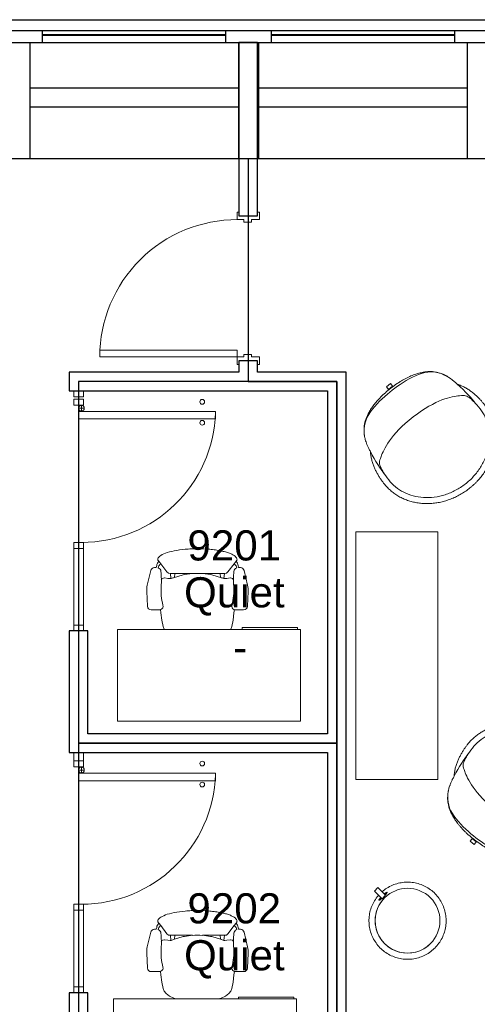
# Model space of a CAD drawing. Header units: inches. Extents: x -1 to 4727, y -3 to 1727.
# Tile 95 of 163: x 2602 to 2722, y 1469 to 1727. Entities that reach past the tile are written whole.
import ezdxf

# ---------------------------------------------------------------- set-up
doc = ezdxf.new("R2010")
doc.units = ezdxf.units.IN
doc.header["$LTSCALE"] = 42
doc.header["$MEASUREMENT"] = 0
doc.layers.get('0').update_dxf_attribs({"linetype": 'CONTINUOUS'})
for name, color, linetype in [('A-GLAZ', 8, 'CONTINUOUS'), ('A-WALL', 7, 'CONTINUOUS'), ('I-DOOR', 9, 'CONTINUOUS'), ('I-FURN', 8, 'CONTINUOUS'), ('I-FURN-CHAR', 9, 'CONTINUOUS'), ('I-GLAZ', 8, 'CONTINUOUS'), ('I-WALL', 8, 'CONTINUOUS'), ('Room Names & IDs', 7, 'CONTINUOUS'), ('triGrossAreaLayer', 7, 'CONTINUOUS'), ('triLabelLayer', 7, 'CONTINUOUS'), ('triMeasuredGrossAreaLayer', 7, 'CONTINUOUS'), ('triSpaceLayer', 7, 'CONTINUOUS')]:
    doc.layers.add(name, color=color, linetype=linetype)
doc.styles.add('PDF Helvetica', font='Helvetica.ttf')
doc.styles.get("Standard").update_dxf_attribs({"font": 'romans.shx'})

# ---------------------------------------------------------------- blocks, each defined once
blk = doc.blocks.new('Single - Plain Panel - Hollow Metal Frame - 3_-0_ x 8_-6_ - Interior-6967556-FURNITURE PLAN - FLOOR 09 - EAST')
at = {"lineweight": 18}
for p, q in [((-18, 38.9375), (-16.25, 38.9375)), ((-18, 2.9375), (-18, 38.9375)), ((-16.25, 2.9375), (-16.25, 38.9375)), ((-18, 2.9375), (-20, 2.9375)), ((-20, 2.9375), (-20, 2.4375)), ((-18, 2.9375), (-16.25, 2.9375)), ((-18, 1.1875), (-18, 2.9375)), ((20, 2.9375), (18, 2.9375)), ((18, 2.9375), (18, 1.1875)), ((20, 2.4375), (20, 2.9375)), ((-20, 2.4375), (-19, 2.4375)), ((-19, 2.4375), (-19, -2.4375)), ((-17.375, 1.1875), (-18, 1.1875)), ((-17.375, -0.8125), (-17.375, 1.1875)), ((18, 1.1875), (17.375, 1.1875)), ((17.375, 1.1875), (17.375, -0.8125)), ((19, -2.4375), (19, 2.4375)), ((19, 2.4375), (20, 2.4375)), ((-19, -2.4375), (-20, -2.4375)), ((-20, -2.4375), (-20, -2.9375)), ((-18, -2.9375), (-18, -0.8125)), ((-18, -0.8125), (-17.375, -0.8125)), ((17.375, -0.8125), (18, -0.8125)), ((18, -0.8125), (18, -2.9375)), ((20, -2.4375), (19, -2.4375)), ((20, -2.9375), (20, -2.4375)), ((-20, -2.9375), (-18, -2.9375)), ((18, -2.9375), (20, -2.9375))]:
    blk.add_line(p, q, dxfattribs=at)
at = {"lineweight": 9}
blk.add_arc((-18, 2.9375), 36, 359.794694, 90, dxfattribs=at)
blk = doc.blocks.new('Door CW - Single - Offset Pivot Hinge - Single Swing - w Rails - Default - Interior CISCO-V10-FURNITURE PLAN - FLOOR 09 - EAST')
at = {"lineweight": 9}
for p, q in [((14.38, -35.92), (14.38, 0)), ((14.38, 0), (16.38, 0)), ((16.38, -35.92), (16.38, 0)), ((17.19, -1.5), (17.19, 0)), ((16.44, -0.75), (17.94, -0.75)), ((14.38, -35.92), (16.38, -35.92))]:
    blk.add_line(p, q, dxfattribs=at)
for centre, radius in [((17.19, -0.75), 0.75), ((13.38, -32.42), 0.625), ((18.88, -32.42), 0.625)]:
    blk.add_circle(centre, radius, dxfattribs=at)
blk.add_arc((17.19, -0.75), 35.19, 180, 268.2697, dxfattribs=at)
blk = doc.blocks.new('Rectangular Mullion - IOC - Typical-7565934-FURNITURE PLAN - FLOOR 09 - EAST')
at = {"lineweight": 18}
for p, q in [((-0.78125, 1.25), (0.78125, 1.25)), ((-0.78125, -1.25), (-0.78125, 1.25)), ((0.78125, 1.25), (0.78125, -1.25)), ((0.78125, -1.25), (-0.78125, -1.25))]:
    blk.add_line(p, q, dxfattribs=at)
blk = doc.blocks.new('Rectangular Mullion - IOC - Typical-7565959-FURNITURE PLAN - FLOOR 09 - EAST')
at = {"lineweight": 18}
for p, q in [((-1.5625, 1.25), (0, 1.25)), ((-1.5625, -1.25), (-1.5625, 1.25)), ((0, 1.25), (0, -1.25)), ((0, -1.25), (-1.5625, -1.25))]:
    blk.add_line(p, q, dxfattribs=at)
blk = doc.blocks.new('Stool - Pouf - Hightower - Kona - Round - light blue neon-V239-FURNITURE PLAN - FLOOR 09 - EAST')
at = {"lineweight": 9}
for p, q in [((8.8, 1.38), (8.8, 0.13)), ((8.8, 1.38), (9.97, 1.38)), ((9.97, 0.13), (8.8, 0.13)), ((9.11, 2.25), (9.06, 2.25)), ((9.97, 1.38), (11.65, 1.38)), ((11.65, 0.13), (9.97, 0.13)), ((11.65, 0.13), (11.65, 1.38)), ((9.06, -0.75), (9.11, -0.75))]:
    blk.add_line(p, q, dxfattribs=at)
at = {"lineweight": 9, "flags": 128}
for points in [[(10.09, 1.38), (10.08, 1.56), (10.04, 1.96), (9.99, 2.36), (9.91, 2.76), (9.83, 3.16), (9.72, 3.55), (9.6, 3.93), (9.47, 4.32), (9.32, 4.69), (9.15, 5.06), (8.97, 5.42), (8.78, 5.78), (8.57, 6.13), (8.35, 6.46), (8.11, 6.79), (7.87, 7.11), (7.61, 7.42), (7.33, 7.72), (7.05, 8.01), (6.75, 8.29), (6.45, 8.55), (6.13, 8.8), (5.8, 9.04), (5.47, 9.26), (5.12, 9.48), (4.77, 9.67), (4.41, 9.86), (4.04, 10.03), (3.67, 10.18), (3.29, 10.32), (2.9, 10.44), (2.51, 10.55), (2.12, 10.64), (1.72, 10.72), (1.32, 10.78), (0.92, 10.83), (0.51, 10.86), (0.11, 10.87), (-0.3, 10.86), (-0.7, 10.84), (-1.1, 10.81), (-1.5, 10.76), (-1.9, 10.69), (-2.3, 10.6), (-2.69, 10.5), (-3.08, 10.39), (-3.46, 10.26), (-3.84, 10.11), (-4.21, 9.95), (-4.57, 9.78), (-4.93, 9.59), (-5.28, 9.38), (-5.62, 9.16), (-5.95, 8.93), (-6.28, 8.69), (-6.59, 8.43), (-6.89, 8.16), (-7.18, 7.88), (-7.46, 7.59), (-7.73, 7.28), (-7.98, 6.97), (-8.22, 6.64), (-8.45, 6.31), (-8.67, 5.97), (-8.87, 5.62), (-9.06, 5.26), (-9.23, 4.89), (-9.39, 4.52), (-9.53, 4.14), (-9.66, 3.76), (-9.77, 3.37), (-9.87, 2.98), (-9.95, 2.58), (-10.01, 2.18), (-10.06, 1.78), (-10.1, 1.38), (-10.11, 0.97), (-10.12, 0.75)], [(-10.12, 0.75), (-10.11, 0.35), (-10.08, -0.06), (-10.04, -0.46), (-9.99, -0.86), (-9.91, -1.26), (-9.83, -1.65), (-9.72, -2.04), (-9.6, -2.43), (-9.47, -2.81), (-9.32, -3.19), (-9.15, -3.56), (-8.97, -3.92), (-8.78, -4.27), (-8.57, -4.62), (-8.35, -4.96), (-8.11, -5.29), (-7.87, -5.61), (-7.61, -5.92), (-7.33, -6.22), (-7.05, -6.5), (-6.75, -6.78), (-6.45, -7.04), (-6.13, -7.3), (-5.8, -7.53), (-5.47, -7.76), (-5.12, -7.97), (-4.77, -8.17), (-4.41, -8.35), (-4.04, -8.52), (-3.67, -8.68), (-3.29, -8.82), (-2.9, -8.94), (-2.51, -9.05), (-2.12, -9.14), (-1.72, -9.22), (-1.32, -9.28), (-0.92, -9.32), (-0.51, -9.35), (-0.11, -9.36), (0.3, -9.36), (0.7, -9.34), (1.1, -9.3), (1.5, -9.25), (1.9, -9.18), (2.3, -9.1), (2.69, -9), (3.08, -8.88), (3.46, -8.75), (3.84, -8.61), (4.21, -8.45), (4.57, -8.27), (4.93, -8.08), (5.28, -7.88), (5.62, -7.66), (5.95, -7.43), (6.28, -7.18), (6.59, -6.92), (6.89, -6.65), (7.18, -6.37), (7.46, -6.08), (7.73, -5.78), (7.98, -5.46), (8.22, -5.14), (8.45, -4.8), (8.67, -4.46), (8.87, -4.11), (9.06, -3.75), (9.23, -3.39), (9.39, -3.01), (9.53, -2.64), (9.66, -2.25), (9.77, -1.86), (9.87, -1.47), (9.95, -1.07), (10.01, -0.68), (10.06, -0.27), (10.1, 0.13)], [(8.91, 1.38), (8.93, 1.6), (8.95, 1.88), (8.98, 2.08), (9.02, 2.21), (9.06, 2.25)], [(9.06, -0.75), (9.02, -0.7), (8.98, -0.58), (8.95, -0.37), (8.93, -0.1), (8.91, 0.12)]]:
    blk.add_lwpolyline(points, dxfattribs=at)
at = {"lineweight": 9}
for start, end in [(0, 180), (360, 180), (180, 360), (180, 360)]:
    blk.add_arc((0, 0.75), 8.5, start, end, dxfattribs=at)
for start_param, end_param in [(1.047198, 1.137655), (2.003938, 3.141593), (0, 1.017212), (5.14553, 6.283185), (3.141593, 4.279248)]:
    blk.add_ellipse((9.11, 0.75), major_axis=(0, 1.5), ratio=0.108931, start_param=start_param, end_param=end_param, dxfattribs=at)
blk = doc.blocks.new('Bernhardt_Design-Chair-Lounge-Mitt - 5720-2144713-FURNITURE PLAN - FLOOR 09 - EAST')
at = {"lineweight": 9}
for p, q in [((-0.69, -17.66), (-0.69, -16.65)), ((0.69, -16.8), (-0.69, -16.8)), ((0.69, -17.66), (-0.69, -17.66)), ((0.69, -16.65), (0.69, -17.66))]:
    blk.add_line(p, q, dxfattribs=at)
blk.add_arc((0, 10.14), 26.8, 268.53, 271.47, dxfattribs=at)
for points, knots in [([(-16.75, 2), (-16.75, 2.36), (-16.72, 3.07), (-16.59, 4.13), (-16.37, 5.18), (-16.07, 6.22), (-15.68, 7.22), (-15.29, 8.04), (-14.93, 8.69), (-14.56, 9.31), (-14.03, 10.07), (-13.45, 10.8), (-12.95, 11.36), (-12.43, 11.9), (-11.73, 12.55), (-10.84, 13.26), (-10.04, 13.82), (-9.38, 14.23), (-8.7, 14.61), (-7.82, 15.06), (-6.89, 15.45), (-6.09, 15.74), (-5.44, 15.95), (-4.78, 16.14), (-4.11, 16.3), (-3.44, 16.44), (-2.76, 16.55), (-2.07, 16.64), (-1.38, 16.7), (-0.69, 16.74), (0, 16.75), (0.69, 16.74), (1.38, 16.7), (2.07, 16.64), (2.76, 16.55), (3.44, 16.44), (4.11, 16.3), (4.78, 16.14), (5.44, 15.95), (6.09, 15.74), (6.73, 15.51), (7.36, 15.26), (7.97, 14.98), (8.58, 14.67), (9.16, 14.35), (9.73, 14.01), (10.29, 13.64), (10.83, 13.26), (11.35, 12.86), (11.85, 12.43), (12.33, 11.99), (12.79, 11.53), (13.22, 11.06), (13.63, 10.57), (14.03, 10.07), (14.39, 9.55), (14.74, 9.02), (15.05, 8.48), (15.34, 7.93), (15.61, 7.36), (15.85, 6.79), (16.06, 6.21), (16.3, 5.43), (16.54, 4.43), (16.71, 3.23), (16.75, 2.41), (16.75, 2)], [-1, -1, -1, -1, -0.976974, -0.953947, -0.930921, -0.907895, -0.884868, -0.861842, -0.850329, -0.838816, -0.815789, -0.792763, -0.78125, -0.769737, -0.746711, -0.723684, -0.700658, -0.689145, -0.677632, -0.654605, -0.631579, -0.618421, -0.605263, -0.592105, -0.578947, -0.565789, -0.552632, -0.539474, -0.526316, -0.513158, -0.5, -0.486842, -0.473684, -0.460526, -0.447368, -0.434211, -0.421053, -0.407895, -0.394737, -0.381579, -0.368421, -0.355263, -0.342105, -0.328947, -0.315789, -0.302632, -0.289474, -0.276316, -0.263158, -0.25, -0.236842, -0.223684, -0.210526, -0.197368, -0.184211, -0.171053, -0.157895, -0.144737, -0.131579, -0.118421, -0.105263, -0.092105, -0.078947, -0.052632, -0.026316, 0, 0, 0, 0]), ([(-14.42, -6.78), (-14.63, -6.47), (-14.91, -6.01), (-15.24, -5.38), (-15.47, -4.91), (-15.67, -4.44), (-15.84, -3.96), (-16, -3.48), (-16.14, -3.01), (-16.26, -2.54), (-16.37, -2.07), (-16.45, -1.61), (-16.53, -1.16), (-16.59, -0.72), (-16.64, -0.29), (-16.68, 0.13), (-16.71, 0.54), (-16.73, 0.93), (-16.75, 1.42), (-16.75, 1.78), (-16.75, 2)], [-1, -1, -1, -1, -0.9, -0.85, -0.8, -0.75, -0.7, -0.65, -0.6, -0.55, -0.5, -0.45, -0.4, -0.35, -0.3, -0.25, -0.2, -0.15, -0.1, 0, 0, 0, 0]), ([(-15.18, 2), (-15.17, 0), (-14.73, -2.77), (-13.82, -3.76), (-7.6, -7.1), (0, -7.1)], [0, 0, 0, 0, 0.1710407, 0.4825883, 0.9272258, 0.9272258, 0.9272258, 0.9272258]), ([(15.18, 2), (15.17, 0), (14.73, -2.77), (13.82, -3.76), (7.6, -7.1), (0, -7.1)], [0, 0, 0, 0, 0.1710407, 0.4825883, 0.9272258, 0.9272258, 0.9272258, 0.9272258]), ([(16.75, 2), (16.75, 1.78), (16.75, 1.42), (16.73, 0.93), (16.71, 0.54), (16.68, 0.13), (16.64, -0.29), (16.59, -0.72), (16.53, -1.16), (16.45, -1.61), (16.37, -2.07), (16.26, -2.54), (16.14, -3.01), (16, -3.48), (15.84, -3.96), (15.67, -4.44), (15.47, -4.91), (15.24, -5.38), (14.91, -6.01), (14.63, -6.47), (14.42, -6.78)], [-1, -1, -1, -1, -0.9, -0.85, -0.8, -0.75, -0.7, -0.65, -0.6, -0.55, -0.5, -0.45, -0.4, -0.35, -0.3, -0.25, -0.2, -0.15, -0.1, 0, 0, 0, 0]), ([(0, -16.66), (-0.74, -16.66), (-1.78, -16.63), (-3.02, -16.52), (-3.89, -16.41), (-4.7, -16.27), (-5.46, -16.12), (-6.16, -15.95), (-6.82, -15.76), (-7.42, -15.55), (-8.18, -15.27), (-9.03, -14.89), (-9.92, -14.42), (-10.67, -13.92), (-11.31, -13.38), (-11.88, -12.81), (-12.31, -12.27), (-12.64, -11.8), (-12.85, -11.49), (-13, -11.22), (-13.12, -11.01), (-13.24, -10.79), (-13.35, -10.56), (-13.46, -10.32), (-13.6, -9.99), (-13.73, -9.63), (-13.86, -9.25), (-13.98, -8.84), (-14.13, -8.3), (-14.29, -7.58), (-14.38, -7.05), (-14.42, -6.78)], [-1, -1, -1, -1, -0.933824, -0.900735, -0.867647, -0.834559, -0.801471, -0.768382, -0.735294, -0.702206, -0.669118, -0.602941, -0.536765, -0.470588, -0.411765, -0.352941, -0.294118, -0.264706, -0.235294, -0.220588, -0.205882, -0.191176, -0.176471, -0.161765, -0.147059, -0.117647, -0.102941, -0.088235, -0.058824, -0.029412, 0, 0, 0, 0]), ([(14.42, -6.78), (14.36, -7.19), (14.25, -7.77), (14.09, -8.47), (13.95, -8.95), (13.81, -9.39), (13.67, -9.82), (13.51, -10.2), (13.33, -10.61), (13.16, -10.94), (13, -11.22), (12.85, -11.49), (12.64, -11.8), (12.39, -12.15), (12.14, -12.49), (11.78, -12.91), (11.31, -13.38), (10.69, -13.9), (10, -14.36), (9.23, -14.79), (8.36, -15.19), (7.37, -15.58), (6.25, -15.93), (4.98, -16.23), (3.53, -16.47), (1.89, -16.62), (0.65, -16.66), (0, -16.66)], [-1, -1, -1, -1, -0.955882, -0.933824, -0.911765, -0.889706, -0.867647, -0.845588, -0.823529, -0.794118, -0.779412, -0.764706, -0.735294, -0.705882, -0.676471, -0.647059, -0.588235, -0.529412, -0.470588, -0.411765, -0.352941, -0.294118, -0.235294, -0.176471, -0.117647, -0.058824, 0, 0, 0, 0]), ([(0, -16.02), (-2.08, -16.02), (-7.67, -15.63), (-11.27, -13.76), (-12.61, -11.82)], [0, 0, 0, 0, 0.3261237, 0.6598167, 0.6598167, 0.6598167, 0.6598167]), ([(0, -16.02), (2.08, -16.02), (7.67, -15.63), (11.27, -13.76), (12.61, -11.82)], [0, 0, 0, 0, 0.3261237, 0.6598167, 0.6598167, 0.6598167, 0.6598167])]:
    blk.add_open_spline(points, degree=3, knots=knots, dxfattribs=at)
for points in [[(-15.18, 2), (-15.18, 2.85), (-14.99, 4.55), (-14.14, 7), (-12.76, 9.29), (-10.88, 11.31), (-8.56, 12.98), (-5.91, 14.23), (-3.02, 15), (0, 15.26), (3.02, 15), (5.91, 14.23), (8.56, 12.98), (10.88, 11.31), (12.76, 9.29), (14.14, 7), (14.99, 4.55), (15.18, 2.85), (15.18, 2)], [(-14.42, -6.78), (-14.96, -4.01), (-15.11, -1.58), (-15.11, 0)], [(14.42, -6.78), (14.96, -4.01), (15.11, -1.58), (15.11, 0)]]:
    blk.add_open_spline(points, degree=3, dxfattribs=at)
blk = doc.blocks.new('Bernhardt_Design-Chair-Lounge-Mitt - 5720-1472952-FURNITURE PLAN - FLOOR 09 - EAST')
at = {"lineweight": 9}
for p, q in [((0.69, 17.66), (-0.69, 17.66)), ((-0.69, 17.66), (-0.69, 16.65)), ((0.69, 16.8), (-0.69, 16.8)), ((0.69, 16.65), (0.69, 17.66))]:
    blk.add_line(p, q, dxfattribs=at)
blk.add_arc((0, -10.14), 26.8, 88.53, 91.47, dxfattribs=at)
for points, knots in [([(0, 16.66), (-0.65, 16.66), (-1.89, 16.62), (-3.53, 16.47), (-4.98, 16.23), (-6.25, 15.93), (-7.37, 15.58), (-8.69, 15.06), (-9.66, 14.57), (-10.39, 14.1), (-10.77, 13.83), (-11.12, 13.54), (-11.45, 13.24), (-11.77, 12.91), (-12.07, 12.57), (-12.31, 12.26), (-12.5, 12), (-12.64, 11.8), (-12.78, 11.59), (-12.92, 11.37), (-13.05, 11.14), (-13.18, 10.9), (-13.31, 10.65), (-13.47, 10.29), (-13.67, 9.82), (-13.89, 9.18), (-14.09, 8.47), (-14.27, 7.68), (-14.38, 7.09), (-14.42, 6.78)], [0, 0, 0, 0, 0.058824, 0.117647, 0.176471, 0.235294, 0.294118, 0.352941, 0.470588, 0.503676, 0.536765, 0.569853, 0.602941, 0.636029, 0.669118, 0.702206, 0.71875, 0.735294, 0.751838, 0.768382, 0.784926, 0.801471, 0.818015, 0.834559, 0.867647, 0.900735, 0.933824, 0.966912, 1, 1, 1, 1]), ([(0, 16.02), (-2.08, 16.02), (-7.67, 15.63), (-11.27, 13.76), (-12.61, 11.82)], [0, 0, 0, 0, 0.3261237, 0.6598167, 0.6598167, 0.6598167, 0.6598167]), ([(14.42, 6.78), (14.38, 7.05), (14.29, 7.58), (14.13, 8.3), (13.98, 8.84), (13.86, 9.25), (13.73, 9.63), (13.6, 9.99), (13.46, 10.32), (13.35, 10.56), (13.24, 10.79), (13.12, 11.01), (13, 11.22), (12.85, 11.49), (12.64, 11.8), (12.31, 12.27), (11.88, 12.81), (11.31, 13.38), (10.67, 13.92), (9.92, 14.42), (9.03, 14.89), (8.18, 15.27), (7.42, 15.55), (6.82, 15.76), (6.16, 15.95), (5.46, 16.12), (4.7, 16.27), (3.89, 16.41), (3.02, 16.52), (1.78, 16.63), (0.74, 16.66), (0, 16.66)], [0, 0, 0, 0, 0.029412, 0.058824, 0.088235, 0.102941, 0.117647, 0.147059, 0.161765, 0.176471, 0.191176, 0.205882, 0.220588, 0.235294, 0.264706, 0.294118, 0.352941, 0.411765, 0.470588, 0.536765, 0.602941, 0.669118, 0.702206, 0.735294, 0.768382, 0.801471, 0.834559, 0.867647, 0.900735, 0.933824, 1, 1, 1, 1]), ([(0, 16.02), (2.08, 16.02), (7.67, 15.63), (11.27, 13.76), (12.61, 11.82)], [0, 0, 0, 0, 0.3261237, 0.6598167, 0.6598167, 0.6598167, 0.6598167]), ([(-14.42, 6.78), (-14.63, 6.47), (-14.91, 6.01), (-15.24, 5.38), (-15.47, 4.91), (-15.67, 4.44), (-15.84, 3.96), (-16, 3.48), (-16.14, 3.01), (-16.26, 2.54), (-16.37, 2.07), (-16.45, 1.61), (-16.53, 1.16), (-16.59, 0.72), (-16.64, 0.29), (-16.68, -0.13), (-16.71, -0.54), (-16.73, -0.93), (-16.75, -1.42), (-16.75, -1.78), (-16.75, -2)], [0, 0, 0, 0, 0.1, 0.15, 0.2, 0.25, 0.3, 0.35, 0.4, 0.45, 0.5, 0.55, 0.6, 0.65, 0.7, 0.75, 0.8, 0.85, 0.9, 1, 1, 1, 1]), ([(-15.18, -2), (-15.17, 0), (-14.73, 2.77), (-13.82, 3.76), (-7.6, 7.1), (0, 7.1)], [0, 0, 0, 0, 0.1710407, 0.4825883, 0.9272258, 0.9272258, 0.9272258, 0.9272258]), ([(15.18, -2), (15.17, 0), (14.73, 2.77), (13.82, 3.76), (7.6, 7.1), (0, 7.1)], [0, 0, 0, 0, 0.1710407, 0.4825883, 0.9272258, 0.9272258, 0.9272258, 0.9272258]), ([(16.75, -2), (16.75, -1.78), (16.75, -1.42), (16.73, -0.93), (16.71, -0.54), (16.68, -0.13), (16.64, 0.29), (16.59, 0.72), (16.53, 1.16), (16.45, 1.61), (16.37, 2.07), (16.26, 2.54), (16.14, 3.01), (16, 3.48), (15.84, 3.96), (15.67, 4.44), (15.47, 4.91), (15.24, 5.38), (14.91, 6.01), (14.63, 6.47), (14.42, 6.78)], [0, 0, 0, 0, 0.1, 0.15, 0.2, 0.25, 0.3, 0.35, 0.4, 0.45, 0.5, 0.55, 0.6, 0.65, 0.7, 0.75, 0.8, 0.85, 0.9, 1, 1, 1, 1]), ([(-16.75, -2), (-16.75, -2.41), (-16.71, -3.23), (-16.54, -4.43), (-16.3, -5.43), (-16.06, -6.21), (-15.85, -6.79), (-15.61, -7.36), (-15.34, -7.93), (-15.05, -8.48), (-14.74, -9.02), (-14.39, -9.55), (-14.03, -10.07), (-13.63, -10.57), (-13.22, -11.06), (-12.79, -11.53), (-12.33, -11.99), (-11.85, -12.43), (-11.35, -12.86), (-10.83, -13.26), (-10.29, -13.64), (-9.73, -14.01), (-9.16, -14.35), (-8.58, -14.67), (-7.97, -14.98), (-7.36, -15.26), (-6.73, -15.51), (-6.09, -15.74), (-5.44, -15.95), (-4.78, -16.14), (-4.11, -16.3), (-3.44, -16.44), (-2.76, -16.55), (-2.07, -16.64), (-1.38, -16.7), (-0.69, -16.74), (0, -16.75), (0.69, -16.74), (1.38, -16.7), (2.07, -16.64), (2.76, -16.55), (3.44, -16.44), (4.11, -16.3), (4.78, -16.14), (5.44, -15.95), (6.09, -15.74), (6.89, -15.45), (7.82, -15.06), (8.7, -14.61), (9.38, -14.23), (10.04, -13.82), (10.84, -13.26), (11.73, -12.55), (12.43, -11.9), (12.95, -11.36), (13.45, -10.8), (14.03, -10.07), (14.56, -9.31), (14.93, -8.69), (15.29, -8.04), (15.68, -7.22), (16.07, -6.22), (16.37, -5.18), (16.59, -4.13), (16.72, -3.07), (16.75, -2.36), (16.75, -2)], [0, 0, 0, 0, 0.026316, 0.052632, 0.078947, 0.092105, 0.105263, 0.118421, 0.131579, 0.144737, 0.157895, 0.171053, 0.184211, 0.197368, 0.210526, 0.223684, 0.236842, 0.25, 0.263158, 0.276316, 0.289474, 0.302632, 0.315789, 0.328947, 0.342105, 0.355263, 0.368421, 0.381579, 0.394737, 0.407895, 0.421053, 0.434211, 0.447368, 0.460526, 0.473684, 0.486842, 0.5, 0.513158, 0.526316, 0.539474, 0.552632, 0.565789, 0.578947, 0.592105, 0.605263, 0.618421, 0.631579, 0.654605, 0.677632, 0.689145, 0.700658, 0.723684, 0.746711, 0.769737, 0.78125, 0.792763, 0.815789, 0.838816, 0.850329, 0.861842, 0.884868, 0.907895, 0.930921, 0.953947, 0.976974, 1, 1, 1, 1])]:
    blk.add_open_spline(points, degree=3, knots=knots, dxfattribs=at)
for points in [[(-14.42, 6.78), (-14.96, 4.01), (-15.11, 1.58), (-15.11, 0)], [(14.42, 6.78), (14.96, 4.01), (15.11, 1.58), (15.11, 0)], [(-15.18, -2), (-15.18, -2.85), (-14.99, -4.55), (-14.14, -7), (-12.76, -9.29), (-10.88, -11.31), (-8.56, -12.98), (-5.91, -14.23), (-3.02, -15), (0, -15.26), (3.02, -15), (5.91, -14.23), (8.56, -12.98), (10.88, -11.31), (12.76, -9.29), (14.14, -7), (14.99, -4.55), (15.18, -2.85), (15.18, -2)]]:
    blk.add_open_spline(points, degree=3, dxfattribs=at)
blk = doc.blocks.new('Desk - Rectangular - 24 X 48-6938310-FURNITURE PLAN - FLOOR 09 - EAST')
at = {"lineweight": 9}
for p, q in [((38.75, -2.5), (53.25, -2.5)), ((38.75, -3), (38.75, -2.5)), ((53.25, -2.5), (53.25, -3)), ((6, -27), (6, -3)), ((6, -3), (54, -3)), ((54, -3), (54, -27)), ((54, -27), (6, -27))]:
    blk.add_line(p, q, dxfattribs=at)
blk = doc.blocks.new('Chair - Task - Herman Miller - Aeron - Default-V314-FURNITURE PLAN - FLOOR 09 - EAST')
at = {"lineweight": 9}
for p, q in [((-5.69, 12.24), (-1.86, 13.15)), ((-0.16, 13.31), (3.68, 13.11)), ((-6.97, 10.69), (-6.47, 10.79)), ((-6.47, 10.79), (-6.46, 11.29)), ((4.63, 12.11), (4.63, 10.03)), ((-8.29, 10.29), (-8.1, 10.14)), ((-7.44, 9.64), (-8.1, 10.14)), ((-7.44, 9.64), (-5.32, 8.01)), ((-6.39, 10.29), (-6.69, 10.2)), ((-5.32, 8.01), (-4.97, 7.6)), ((-3.74, 8.65), (-3.61, 9.19)), ((-3.74, 8.54), (-3.74, 8.65)), ((-3.63, 7.72), (-3.74, 8.54)), ((-3.61, 9.19), (-3.5, 9.32)), ((-3.5, 9.32), (-3.23, 9.47)), ((4.56, 9.69), (5.45, 9.57)), ((5.45, 9.57), (7.37, 9.36)), ((7.37, 9.36), (9.02, 8.99)), ((9.02, 8.99), (9.73, 8.75)), ((9.73, 8.75), (9.8, 8.69)), ((-4.97, 7.6), (-4.91, 7.07)), ((-3.57, 6.95), (-4.91, 7.07)), ((-4.91, 7.07), (-4.89, 1.3)), ((-4.91, 5.96), (-3.89, 6.02)), ((-4.56, 3.74), (-3.8, 6.31)), ((-3.8, 6.31), (-3.57, 6.9)), ((-3.57, 7.19), (-3.63, 7.72)), ((-3.57, 6.9), (-3.57, 7.19)), ((-4.89, 1.3), (-4.62, 3.39)), ((-4.62, 3.39), (-4.56, 3.74)), ((-4.89, -1.3), (-4.91, -7.07)), ((-4.62, -3.39), (-4.89, -1.3)), ((-4.56, -3.74), (-4.62, -3.39)), ((-3.8, -6.31), (-4.56, -3.74)), ((-4.97, -7.6), (-5.32, -8.01)), ((-4.91, -7.07), (-4.97, -7.6)), ((-4.91, -5.96), (-3.89, -6.02)), ((-3.57, -6.95), (-4.91, -7.07)), ((-3.57, -6.9), (-3.8, -6.31)), ((-3.74, -8.54), (-3.63, -7.72)), ((-3.63, -7.72), (-3.57, -7.19)), ((-3.57, -7.19), (-3.57, -6.9)), ((-8.1, -10.14), (-8.29, -10.29)), ((-8.1, -10.14), (-7.44, -9.64)), ((-5.32, -8.01), (-7.44, -9.64)), ((-6.69, -10.2), (-6.39, -10.29)), ((-3.74, -8.65), (-3.74, -8.54)), ((-3.61, -9.19), (-3.74, -8.65)), ((-3.5, -9.32), (-3.61, -9.19)), ((-3.23, -9.47), (-3.5, -9.32)), ((5.45, -9.57), (4.56, -9.69)), ((4.63, -10.03), (4.63, -12.11)), ((7.37, -9.36), (5.45, -9.57)), ((9.02, -8.99), (7.37, -9.36)), ((9.73, -8.75), (9.02, -8.99)), ((9.8, -8.69), (9.73, -8.75)), ((-6.47, -10.79), (-6.97, -10.69)), ((-6.46, -11.29), (-6.47, -10.79)), ((-1.86, -13.15), (-5.69, -12.24)), ((3.68, -13.11), (-0.16, -13.31))]:
    blk.add_line(p, q, dxfattribs=at)
for centre, radius, start, end in [((-0.47, 7.31), 6, 87.0643, 103.3925), ((3.63, 12.11), 1, 0, 87.0643), ((-8.57, 9.93), 0.45, 52.4809, 89.3775), ((-6.72, 8.74), 1.96, 97.4331, 134.5669), ((-5.46, 11.27), 1, 103.3925, 178.698), ((-6.33, 8.94), 1.31, 105.9454, 147.8944), ((-5.34, 10.69), 1.13, 200.7831, 264.9363), ((-3.13, 35.67), 26.21, 264.9363, 273.5466), ((-0.51, -6.46), 16, 75.7341, 93.5466), ((3.66, 9.96), 0.937, 255.7341, 335.4422), ((3.63, 10.03), 1, 332.4862, 0), ((17.99, -0.99), 22.97, 159.7776, 162.2357), ((27.52, 0), 32.43, 177.709, 182.291), ((17.99, 0.99), 22.97, 197.7643, 200.2224), ((-8.57, -9.93), 0.45, 270.6225, 307.5191), ((-6.72, -8.74), 1.96, 225.4331, 262.5669), ((-6.33, -8.94), 1.31, 212.1056, 254.0546), ((-5.34, -10.69), 1.13, 95.0637, 159.2169), ((-3.13, -35.67), 26.21, 86.4534, 95.0637), ((-0.51, 6.46), 16, 266.4534, 284.2659), ((3.66, -9.96), 0.937, 24.5578, 104.2659), ((3.63, -10.03), 1, 0, 27.5138), ((-5.46, -11.27), 1, 181.302, 256.6075), ((3.63, -12.11), 1, 272.9357, 0), ((-0.47, -7.31), 6, 256.6075, 272.9357)]:
    blk.add_arc(centre, radius, start, end, dxfattribs=at)
blk.add_open_spline([(-8.56, -10.38), (-8.71, -10.38), (-9.01, -10.3), (-9.59, -9.79), (-10.25, -8.54), (-10.89, -6.21), (-11.23, -3.75), (-11.37, -1.63), (-11.42, 0.54), (-11.32, 2.72), (-11.1, 4.73), (-10.86, 6.13), (-10.57, 7.37), (-10.23, 8.44), (-9.85, 9.29), (-9.44, 9.92), (-9.01, 10.3), (-8.71, 10.38), (-8.56, 10.38)], degree=3, knots=[-1, -1, -1, -1, -0.95, -0.9, -0.8, -0.7, -0.6, -0.55, -0.5, -0.4, -0.35, -0.3, -0.25, -0.2, -0.15, -0.1, -0.05, 0, 0, 0, 0], dxfattribs=at)
blk = doc.blocks.new('Chair - Task - Herman Miller - Aeron - Default-V315-FURNITURE PLAN - FLOOR 09 - EAST')
at = {"lineweight": 9}
for p, q in [((-5.69, 12.24), (-1.86, 13.15)), ((-0.16, 13.31), (3.68, 13.11)), ((-6.97, 10.69), (-6.47, 10.79)), ((-6.47, 10.79), (-6.46, 11.29)), ((4.63, 12.11), (4.63, 10.03)), ((-8.29, 10.29), (-8.1, 10.14)), ((-7.44, 9.64), (-8.1, 10.14)), ((-7.44, 9.64), (-5.32, 8.01)), ((-6.39, 10.29), (-6.69, 10.2)), ((-5.32, 8.01), (-4.97, 7.6)), ((-3.74, 8.65), (-3.61, 9.19)), ((-3.74, 8.54), (-3.74, 8.65)), ((-3.63, 7.72), (-3.74, 8.54)), ((-3.61, 9.19), (-3.5, 9.32)), ((-3.5, 9.32), (-3.23, 9.47)), ((4.56, 9.69), (5.45, 9.57)), ((5.45, 9.57), (7.37, 9.36)), ((7.37, 9.36), (9.02, 8.99)), ((9.02, 8.99), (9.73, 8.75)), ((9.73, 8.75), (10.41, 8.19)), ((10.41, 8.19), (11.03, 7.34)), ((-4.97, 7.6), (-4.91, 7.07)), ((-3.57, 6.95), (-4.91, 7.07)), ((-4.91, 7.07), (-4.89, 1.3)), ((-4.91, 5.96), (-3.89, 6.02)), ((-4.56, 3.74), (-3.8, 6.31)), ((-3.8, 6.31), (-3.57, 6.9)), ((-3.57, 7.19), (-3.63, 7.72)), ((-3.57, 6.9), (-3.57, 7.19)), ((11.03, 7.34), (11.57, 6.22)), ((11.57, 6.22), (11.8, 5.56)), ((-4.89, 1.3), (-4.62, 3.39)), ((-4.62, 3.39), (-4.56, 3.74)), ((-4.89, -1.3), (-4.91, -7.07)), ((-4.62, -3.39), (-4.89, -1.3)), ((-4.56, -3.74), (-4.62, -3.39)), ((-3.8, -6.31), (-4.56, -3.74)), ((-4.97, -7.6), (-5.32, -8.01)), ((-4.91, -7.07), (-4.97, -7.6)), ((-4.91, -5.96), (-3.89, -6.02)), ((-3.57, -6.95), (-4.91, -7.07)), ((-3.57, -6.9), (-3.8, -6.31)), ((-3.74, -8.54), (-3.63, -7.72)), ((-3.63, -7.72), (-3.57, -7.19)), ((-3.57, -7.19), (-3.57, -6.9)), ((11.03, -7.34), (10.41, -8.19)), ((11.57, -6.22), (11.03, -7.34)), ((11.8, -5.56), (11.57, -6.22)), ((-8.1, -10.14), (-8.29, -10.29)), ((-8.1, -10.14), (-7.44, -9.64)), ((-5.32, -8.01), (-7.44, -9.64)), ((-6.69, -10.2), (-6.39, -10.29)), ((-3.74, -8.65), (-3.74, -8.54)), ((-3.61, -9.19), (-3.74, -8.65)), ((-3.5, -9.32), (-3.61, -9.19)), ((-3.23, -9.47), (-3.5, -9.32)), ((5.45, -9.57), (4.56, -9.69)), ((4.63, -10.03), (4.63, -12.11)), ((7.37, -9.36), (5.45, -9.57)), ((9.02, -8.99), (7.37, -9.36)), ((9.73, -8.75), (9.02, -8.99)), ((10.41, -8.19), (9.73, -8.75)), ((-6.47, -10.79), (-6.97, -10.69)), ((-6.46, -11.29), (-6.47, -10.79)), ((-1.86, -13.15), (-5.69, -12.24)), ((3.68, -13.11), (-0.16, -13.31))]:
    blk.add_line(p, q, dxfattribs=at)
for centre, radius, start, end in [((-0.47, 7.31), 6, 87.0643, 103.3925), ((3.63, 12.11), 1, 0, 87.0643), ((-8.57, 9.93), 0.45, 52.4809, 89.3775), ((-6.72, 8.74), 1.96, 97.4331, 134.5669), ((-5.46, 11.27), 1, 103.3925, 178.698), ((-6.33, 8.94), 1.31, 105.9454, 147.8944), ((-5.34, 10.69), 1.13, 200.7831, 264.9363), ((-3.13, 35.67), 26.21, 264.9363, 273.5466), ((-0.51, -6.46), 16, 75.7341, 93.5466), ((3.66, 9.96), 0.937, 255.7341, 335.4422), ((3.63, 10.03), 1, 332.4862, 0), ((17.99, -0.99), 22.97, 159.7776, 162.2357), ((27.52, 0), 32.43, 177.709, 182.291), ((17.99, 0.99), 22.97, 197.7643, 200.2224), ((-8.57, -9.93), 0.45, 270.6225, 307.5191), ((-6.72, -8.74), 1.96, 225.4331, 262.5669), ((-6.33, -8.94), 1.31, 212.1056, 254.0546), ((-5.34, -10.69), 1.13, 95.0637, 159.2169), ((-3.13, -35.67), 26.21, 86.4534, 95.0637), ((-0.51, 6.46), 16, 266.4534, 284.2659), ((3.66, -9.96), 0.937, 24.5578, 104.2659), ((3.63, -10.03), 1, 0, 27.5138), ((-5.46, -11.27), 1, 181.302, 256.6075), ((3.63, -12.11), 1, 272.9357, 0), ((-0.47, -7.31), 6, 256.6075, 272.9357)]:
    blk.add_arc(centre, radius, start, end, dxfattribs=at)
blk.add_open_spline([(-8.56, -10.38), (-8.71, -10.38), (-9.01, -10.3), (-9.59, -9.79), (-10.25, -8.54), (-10.89, -6.21), (-11.23, -3.75), (-11.37, -1.63), (-11.42, 0.54), (-11.32, 2.72), (-11.1, 4.73), (-10.86, 6.13), (-10.57, 7.37), (-10.23, 8.44), (-9.85, 9.29), (-9.44, 9.92), (-9.01, 10.3), (-8.71, 10.38), (-8.56, 10.38)], degree=3, knots=[-1, -1, -1, -1, -0.95, -0.9, -0.8, -0.7, -0.6, -0.55, -0.5, -0.4, -0.35, -0.3, -0.25, -0.2, -0.15, -0.1, -0.05, 0, 0, 0, 0], dxfattribs=at)
blk = doc.blocks.new('Credenza - Generic - Single Salamander 2-21_5_ deep-5351222-FURNITURE PLAN - FLOOR 09 - EAST')
at = {"lineweight": 9}
for p, q in [((-32.5, 19.5), (-32.5, -2)), ((32.5, 19.5), (-32.5, 19.5)), ((32.5, 19.5), (-32.5, 19.5)), ((-32.5, 19.5), (-32.5, -2)), ((32.5, -2), (32.5, 19.5)), ((32.5, -2), (32.5, 19.5)), ((-32.5, -2), (32.5, -2)), ((-32.5, -2), (32.5, -2))]:
    blk.add_line(p, q, dxfattribs=at)
blk = doc.blocks.new('EXT WALL')
at = {"layer": 'A-GLAZ'}
for p, q in [((3075.63, 1304), (3063.63, 1304)), ((3123.63, 1304), (3075.63, 1304)), ((3075.63, 1300.94), (3075.63, 1304)), ((3123.63, 1303), (3075.63, 1303)), ((3123.63, 1302.81), (3075.63, 1302.81)), ((3123.63, 1304), (3123.63, 1300.94)), ((3135.63, 1304), (3123.63, 1304)), ((3183.63, 1304), (3135.63, 1304)), ((3135.63, 1300.94), (3135.63, 1304)), ((3183.63, 1303), (3135.63, 1303)), ((3183.63, 1302.81), (3135.63, 1302.81)), ((3183.63, 1304), (3183.63, 1300.94)), ((3195.63, 1304), (3183.63, 1304)), ((2295.63, 1300.94), (5175.63, 1300.94)), ((3063.63, 1300.94), (3075.63, 1300.94)), ((3123.63, 1300.94), (3135.63, 1300.94)), ((3183.63, 1300.94), (3195.63, 1300.94))]:
    blk.add_line(p, q, dxfattribs=at)
blk.add_lwpolyline([(5175.63, 1304), (2283.63, 1304), (2283.63, 1296.75), (2274.88, 1296.75), (2274.88, 1288), (2267.63, 1288), (2267.63, 1096), (2298.13, 1096), (2298.13, 1056.94), (2295.63, 1056.94), (2295.63, 1064), (843.63, 1064)], dxfattribs=at)
at = {"layer": 'A-WALL'}
for p, q in [((3072.26, 1300.94), (3072.26, 1270.44)), ((3127.01, 1300.94), (3127.01, 1270.44)), ((3132.26, 1300.94), (3132.26, 1270.44)), ((3187.01, 1300.94), (3187.01, 1270.44)), ((3127.01, 1289), (3072.26, 1289)), ((3187.01, 1289), (3132.26, 1289)), ((3127.01, 1284), (3072.26, 1284)), ((3187.01, 1284), (3132.26, 1284)), ((3354.63, 1270.44), (3024.63, 1270.44))]:
    blk.add_line(p, q, dxfattribs=at)

msp = doc.modelspace()

# ---------------------------------------------------------------- linework, layer by layer
at = {"layer": 'I-DOOR', "lineweight": 9}
for p, q in [((2616.19, 1534.75), (2616.19, 1532.53)), ((2618.69, 1534.75), (2618.69, 1532.53))]:
    msp.add_line(p, q, dxfattribs=at)
at = {"layer": 'I-GLAZ', "lineweight": 9}
for p, q in [((2616.19, 1588.28), (2616.19, 1568.19)), ((2618.69, 1588.28), (2618.69, 1568.19)), ((2616.19, 1493.41), (2616.19, 1473.31)), ((2618.69, 1493.41), (2618.69, 1473.31))]:
    msp.add_line(p, q, dxfattribs=at)
at = {"layer": 'I-GLAZ', "lineweight": 18}
for p, q in [((2618.69, 1568.19), (2616.19, 1568.19)), ((2616.19, 1568.19), (2616.19, 1566.62)), ((2618.69, 1566.62), (2618.69, 1568.19)), ((2616.19, 1566.62), (2618.69, 1566.62)), ((2618.69, 1473.31), (2616.19, 1473.31)), ((2616.19, 1473.31), (2616.19, 1471.75)), ((2618.69, 1471.75), (2618.69, 1473.31)), ((2616.19, 1471.75), (2618.69, 1471.75))]:
    msp.add_line(p, q, dxfattribs=at)
at = {"layer": 'I-WALL'}
for p, q in [((2664.37, 1720.94), (2659.5, 1720.94)), ((2659.5, 1720.94), (2659.5, 1675.5)), ((2664.37, 1675.5), (2664.37, 1720.94)), ((2659.5, 1675.5), (2664.37, 1675.5)), ((2664.37, 1637.5), (2659.5, 1637.5)), ((2659.5, 1637.5), (2659.5, 1634.5)), ((2664.37, 1634.5), (2664.37, 1637.5)), ((2659.5, 1634.5), (2615, 1634.5)), ((2615, 1634.5), (2615, 1629.62)), ((2687.62, 1634.5), (2664.37, 1634.5)), ((2687.62, 1349.87), (2687.62, 1634.5)), ((2615, 1629.62), (2682.75, 1629.62)), ((2682.75, 1629.62), (2682.75, 1539.62)), ((2619.88, 1566.62), (2615, 1566.62)), ((2615, 1566.62), (2615, 1534.75)), ((2619.88, 1539.62), (2619.88, 1566.62)), ((2682.75, 1539.62), (2619.88, 1539.62)), ((2615, 1534.75), (2682.75, 1534.75)), ((2682.75, 1534.75), (2682.75, 1444.75)), ((2619.88, 1471.75), (2615, 1471.75)), ((2615, 1471.75), (2615, 1439.88)), ((2619.88, 1444.75), (2619.88, 1471.75))]:
    msp.add_line(p, q, dxfattribs=at)
at = {"layer": 'triGrossAreaLayer'}
msp.add_lwpolyline([(382, 1486.94), (1835.62, 1486.94), (1835.62, 1522), (1797.06, 1522), (1797.06, 1702), (1822, 1702), (1822, 1726.94), (4702, 1726.94)], dxfattribs=at)
at = {"layer": 'triMeasuredGrossAreaLayer'}
msp.add_lwpolyline([(388, 1480.94), (1841.62, 1480.94), (1841.62, 1528), (1803.06, 1528), (1803.06, 1696), (1828, 1696), (1828, 1720.94), (4696, 1720.94)], dxfattribs=at)
at = {"layer": 'triSpaceLayer'}
for points in [[(2914.56, 1346.25), (2914.56, 1682), (2887, 1682), (2887, 1690.44), (2661.94, 1690.44), (2661.94, 1632.06), (2685.19, 1632.06), (2685.19, 1347.46)], [(2617.44, 1537.19), (2685.19, 1537.19), (2685.19, 1632.06), (2617.44, 1632.06)], [(2617.44, 1442.31), (2685.19, 1442.31), (2685.19, 1537.19), (2617.44, 1537.19)]]:
    msp.add_lwpolyline(points, close=True, dxfattribs=at)

# ---------------------------------------------------------------- block references
at = {"layer": 'A-WALL'}
msp.add_blockref('EXT WALL', (-467.63, 420), dxfattribs=at)
at = {"layer": 'I-DOOR'}
for name, p, rotation in [('Single - Plain Panel - Hollow Metal Frame - 3_-0_ x 8_-6_ - Interior-6967556-FURNITURE PLAN - FLOOR 09 - EAST', (2661.94, 1656.5), 89.99999999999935), ('Door CW - Single - Offset Pivot Hinge - Single Swing - w Rails - Default - Interior CISCO-V10-FURNITURE PLAN - FLOOR 09 - EAST', (2617.44, 1607.84), 89.99999999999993), ('Door CW - Single - Offset Pivot Hinge - Single Swing - w Rails - Default - Interior CISCO-V10-FURNITURE PLAN - FLOOR 09 - EAST', (2617.44, 1512.97), 89.99999999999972)]:
    msp.add_blockref(name, p, dxfattribs=dict(at, rotation=rotation))
at = {"layer": 'I-DOOR', "xscale": -1}
for name, p, rotation in [('Rectangular Mullion - IOC - Typical-7565959-FURNITURE PLAN - FLOOR 09 - EAST', (2617.44, 1629.62), 269.9999999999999), ('Rectangular Mullion - IOC - Typical-7565934-FURNITURE PLAN - FLOOR 09 - EAST', (2617.44, 1626.62), 269.9999999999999), ('Rectangular Mullion - IOC - Typical-7565934-FURNITURE PLAN - FLOOR 09 - EAST', (2617.44, 1589.06), 269.9999999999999), ('Rectangular Mullion - IOC - Typical-7565934-FURNITURE PLAN - FLOOR 09 - EAST', (2617.44, 1531.75), 269.9999999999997), ('Rectangular Mullion - IOC - Typical-7565934-FURNITURE PLAN - FLOOR 09 - EAST', (2617.44, 1494.19), 269.9999999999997)]:
    msp.add_blockref(name, p, dxfattribs=dict(at, rotation=rotation))
at = {"layer": 'I-FURN'}
for name, p, rotation in [('Credenza - Generic - Single Salamander 2-21_5_ deep-5351222-FURNITURE PLAN - FLOOR 09 - EAST', (2709.63, 1560.15), 89.99999999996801), ('Stool - Pouf - Hightower - Kona - Round - light blue neon-V239-FURNITURE PLAN - FLOOR 09 - EAST', (2704.24, 1491.17), 134.9999999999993)]:
    msp.add_blockref(name, p, dxfattribs=dict(at, rotation=rotation))
for p in [(2621.61, 1570), (2620.61, 1473.12)]:
    msp.add_blockref('Desk - Rectangular - 24 X 48-6938310-FURNITURE PLAN - FLOOR 09 - EAST', p, dxfattribs=at)
at = {"layer": 'I-FURN-CHAR'}
for name, p, rotation in [('Bernhardt_Design-Chair-Lounge-Mitt - 5720-1472952-FURNITURE PLAN - FLOOR 09 - EAST', (2709.53, 1617.14), 37.82559017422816), ('Chair - Task - Herman Miller - Aeron - Default-V314-FURNITURE PLAN - FLOOR 09 - EAST', (2648.61, 1576.79), 269.9999999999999), ('Bernhardt_Design-Chair-Lounge-Mitt - 5720-2144713-FURNITURE PLAN - FLOOR 09 - EAST', (2731.46, 1525.02), 322.1744098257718), ('Chair - Task - Herman Miller - Aeron - Default-V315-FURNITURE PLAN - FLOOR 09 - EAST', (2648.61, 1481.92), 269.9999999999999)]:
    msp.add_blockref(name, p, dxfattribs=dict(at, rotation=rotation))

# ---------------------------------------------------------------- texts
at = {"layer": 'Room Names & IDs', "attachment_point": 4, "style": 'PDF Helvetica'}
for s, insert, char_height in [('9201', (2645.99, 1589.01), 7.902), ('Quiet', (2645.1, 1575.68), 7.902), ('-', (2658.01, 1562.35), 7.9), ('9202', (2645.99, 1493.83), 7.902), ('Quiet', (2645.1, 1480.5), 7.902)]:
    msp.add_mtext(s, dxfattribs=dict(at, insert=insert, char_height=char_height))
at = {"layer": 'triLabelLayer', "color": 7, "char_height": 10, "attachment_point": 5}
for insert in [(2651.31, 1584.62), (2651.31, 1489.75)]:
    msp.add_mtext('{\\fSansSerif;\\H0.01;}', dxfattribs=dict(at, insert=insert))

doc.saveas('drawing.dxf')
